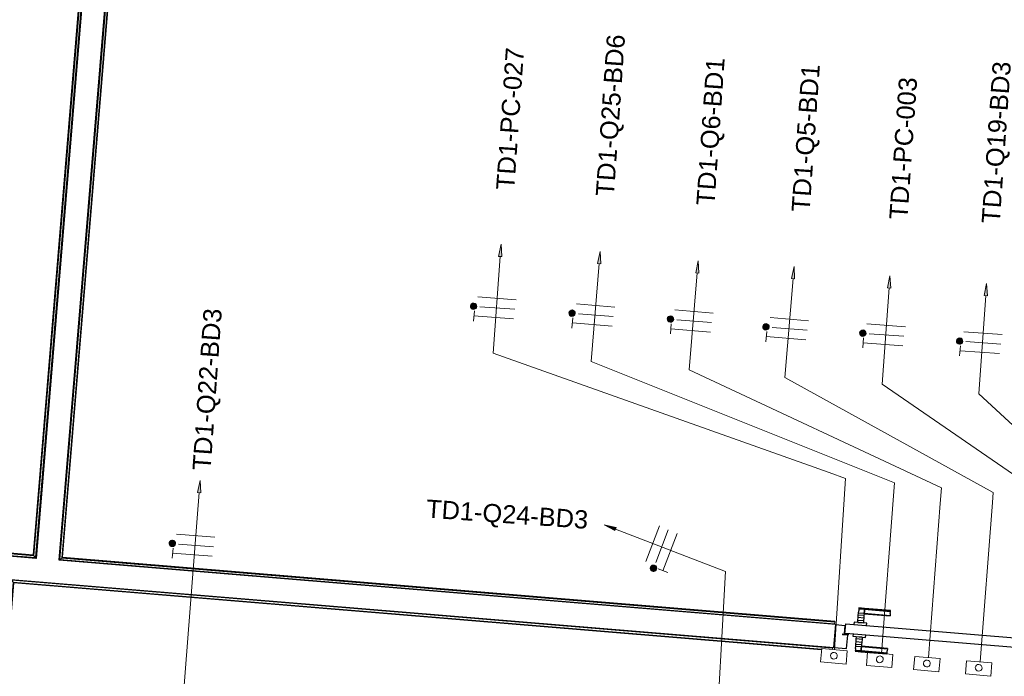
# Model space of a CAD drawing. Header units: millimetres. Extents: x -2845 to 74565, y -36590 to 13748.
# Tile 18 of 49: x 38311 to 42372, y -19681 to -16971. Entities that reach past the tile are written whole.
import ezdxf

# ---------------------------------------------------------------- set-up
doc = ezdxf.new("R2010")
doc.units = ezdxf.units.MM
for name, color, linetype, lineweight in [('A-DETL-GENF', 7, 'Continuous', 18), ('A-DOOR', 7, 'Continuous', 25), ('A-FLOR', 7, 'Continuous', 25), ('A-FLOR-HRAL', 7, 'Continuous', 18), ('A-WALL', 7, 'Continuous', 25), ('CABLE', 7, 'Continuous', 30), ('CABLES', 7, 'Continuous', 18), ('INSTAL ELECTRIQUE', 7, 'Continuous', 18), ('Q-SPCQ', 7, 'Continuous', 18)]:
    doc.layers.add(name, color=color, linetype=linetype, lineweight=lineweight)
doc.styles.add('Arial_3', font='arial.ttf', dxfattribs={"height": 75})

# ---------------------------------------------------------------- blocks, each defined once
blk = doc.blocks.new('PRT_SIMPLE_HUI_58x68x48 - PRT_BOIS_1V_930x2040x40-552385-2021_015_1111_DCE_1_50_N0 FINI_CFO_DIS')
at = {"layer": 'A-DETL-GENF', "lineweight": 25}
h = blk.add_hatch(color=256, dxfattribs=at)
h.paths.add_polyline_path([(-483.8, 9.7), (-483.8, 12.8), (-496.2, 14.5), (-500.5, 14.1), (-500.4, 13.2), (-495.9, 13.2), (-485.1, 11.7), (-484.4, 10.7)])
h.paths.add_polyline_path([(-488.5, 8), (-483.8, 9.7), (-485.1, 10.6), (-488.7, 9.3), (-505.2, 9.3), (-505.2, 10.2), (-502, 10.5), (-502, 11.5), (-508.5, 11.5), (-508.5, 8), (-488.6, 8)])
h = blk.add_hatch(color=256, dxfattribs=at)
h.paths.add_polyline_path([(413.8, 9.7), (415.1, 11.7), (426.1, 13.2), (430.5, 13.6), (430.5, 14.5), (425.9, 14.5), (413.8, 12.8), (413.8, 10.5)])
h.paths.add_polyline_path([(438.5, 8), (438.5, 11.5), (432, 11.5), (432.1, 10.2), (435.2, 10.2), (435.2, 9.3), (418.4, 9.4), (415.1, 10.6), (413.8, 9.7), (419.6, 8), (435.4, 8)])
at = {"layer": 'A-DETL-GENF'}
for p, q in [((-508.5, 11.5), (-502, 11.5)), ((-508.5, 8), (-508.5, 11.5)), ((-488.5, 8), (-508.5, 8)), ((-505.2, 10.2), (-505.2, 9.3)), ((-502, 10.2), (-505.2, 10.2)), ((-505.2, 9.3), (-488.7, 9.3)), ((-502, 11.5), (-502, 10.2)), ((-500.5, 14.5), (-496, 14.5)), ((-500.5, 13.2), (-500.5, 14.5)), ((-496.1, 13.2), (-500.5, 13.2)), ((-485.1, 11.7), (-496.1, 13.2)), ((-496, 14.5), (-483.8, 12.8)), ((-488.7, 9.3), (-485.1, 10.6)), ((-483.8, 9.7), (-488.5, 8)), ((-485.1, 10.6), (-485.1, 11.7)), ((-483.8, 12.8), (-483.8, 9.7)), ((413.8, 12.8), (426, 14.5)), ((413.8, 9.7), (413.8, 12.8)), ((418.5, 8), (413.8, 9.7)), ((426.1, 13.2), (415.1, 11.7)), ((415.1, 11.7), (415.1, 10.6)), ((415.1, 10.6), (418.7, 9.3)), ((438.5, 8), (418.5, 8)), ((418.7, 9.3), (435.2, 9.3)), ((426, 14.5), (430.5, 14.5)), ((430.5, 13.2), (426.1, 13.2)), ((430.5, 14.5), (430.5, 13.2)), ((432, 11.5), (438.5, 11.5)), ((432, 10.2), (432, 11.5)), ((435.2, 10.2), (432, 10.2)), ((435.2, 9.3), (435.2, 10.2)), ((438.5, 11.5), (438.5, 8))]:
    blk.add_line(p, q, dxfattribs=at)
at = {"layer": 'A-DOOR'}
for p, q in [((417, 54.5), (417, 977.5)), ((-427.1, 124), (-450.6, 124)), ((-450.6, 124), (-450.6, 123.5)), ((-450.6, 123.5), (-450.6, 119.4)), ((-427.1, 123.5), (-450.6, 123.5)), ((-319.6, 124), (-427.1, 124)), ((-427.1, 124), (-427.1, 123.5)), ((-427.1, 123.5), (-427.1, 124)), ((-427.1, 123.5), (-427.1, 119.4)), ((-319.6, 123.5), (-427.1, 123.5)), ((-427.1, 119.4), (-427.1, 123.5)), ((-319.6, 123.5), (-319.6, 124)), ((-319.6, 119.4), (-319.6, 123.5)), ((-450.6, 119.4), (-450.6, 112.3)), ((-427.1, 119.4), (-450.6, 119.4)), ((-450.6, 103), (-450.6, 112.3)), ((-450.6, 94.6), (-450.6, 103)), ((-427.1, 103), (-450.6, 103)), ((-450.6, 84.2), (-450.6, 94.6)), ((-427.1, 94.6), (-450.6, 94.6)), ((-450.6, 73.4), (-450.6, 84.2)), ((-427.1, 84.2), (-450.6, 84.2)), ((-427.1, 119.4), (-427.1, 112.3)), ((-319.6, 119.4), (-427.1, 119.4)), ((-427.1, 112.3), (-427.1, 119.4)), ((-427.1, 103), (-427.1, 112.3)), ((-427.1, 112.3), (-427.1, 103)), ((-427.1, 101.8), (-427.1, 103)), ((-319.6, 103), (-427.1, 103)), ((-427.1, 103), (-427.1, 94.6)), ((-427.1, 101.8), (-319.6, 101.8)), ((-427.1, 94.6), (-427.1, 84.2)), ((-427.1, 84.2), (-427.1, 73.4)), ((-319.6, 112.3), (-319.6, 119.4)), ((-319.6, 112.3), (-319.6, 103)), ((-319.6, 103), (-319.6, 101.8)), ((-499.5, 54.5), (430.5, 54.5)), ((-499.5, 14.5), (-499.5, 54.5)), ((-465.6, 63.5), (-465.6, 54.5)), ((-413.4, 63.5), (-465.6, 63.5)), ((-450.6, 65), (-450.6, 73.4)), ((-450.6, 73.4), (-427.1, 73.4)), ((-450.6, 65), (-450.6, 64)), ((-450.6, 64), (-427.1, 64)), ((-427.1, 73.4), (-427.1, 65)), ((-427.1, 64), (-427.1, 65)), ((-413.4, 54.5), (-413.4, 63.5)), ((430.5, 54.5), (430.5, 14.5)), ((426, 14.5), (-496, 14.5)), ((-465.6, 14.5), (-465.6, 5.5)), ((-465.6, 5.5), (-413.4, 5.5)), ((-427.1, 5), (-450.6, 5)), ((-450.6, 5), (-450.6, 4)), ((-450.6, -4.4), (-450.6, 4)), ((-427.1, 4), (-427.1, 5)), ((-427.1, 4), (-427.1, -4.4)), ((-413.4, 5.5), (-413.4, 14.5)), ((-450.6, -15.2), (-450.6, -4.4)), ((-427.1, -4.4), (-450.6, -4.4)), ((-450.6, -25.6), (-450.6, -15.2)), ((-450.6, -15.2), (-427.1, -15.2)), ((-450.6, -34), (-450.6, -25.6)), ((-450.6, -25.6), (-427.1, -25.6)), ((-450.6, -43.3), (-450.6, -34)), ((-450.6, -34), (-427.1, -34)), ((-427.1, -4.4), (-427.1, -15.2)), ((-427.1, -15.2), (-427.1, -25.6)), ((-427.1, -25.6), (-427.1, -34)), ((-427.1, -34), (-427.1, -32.8)), ((-319.6, -32.8), (-427.1, -32.8)), ((-427.1, -43.3), (-427.1, -34)), ((-427.1, -34), (-319.6, -34)), ((-427.1, -34), (-427.1, -43.3)), ((-319.6, -32.8), (-319.6, -34)), ((-319.6, -34), (-319.6, -43.3)), ((-450.6, -43.3), (-450.6, -50.4)), ((-450.6, -50.4), (-450.6, -54.5)), ((-450.6, -50.4), (-427.1, -50.4)), ((-450.6, -54.5), (-450.6, -55)), ((-450.6, -54.5), (-427.1, -54.5)), ((-450.6, -55), (-427.1, -55)), ((-427.1, -43.3), (-427.1, -50.4)), ((-427.1, -50.4), (-427.1, -43.3)), ((-427.1, -50.4), (-427.1, -54.5)), ((-427.1, -50.4), (-319.6, -50.4)), ((-427.1, -54.5), (-427.1, -50.4)), ((-427.1, -54.5), (-427.1, -55)), ((-427.1, -54.5), (-319.6, -54.5)), ((-427.1, -55), (-427.1, -54.5)), ((-427.1, -55), (-319.6, -55)), ((-319.6, -50.4), (-319.6, -43.3)), ((-319.6, -54.5), (-319.6, -50.4)), ((-319.6, -55), (-319.6, -54.5))]:
    blk.add_line(p, q, dxfattribs=at)
for radius, start, end in [(9.12, 155.8208, 180), (9.12, 180, 204.1792), (7.5, 360, 180), (7.5, 153.2064, 180), (7.5, 180, 360), (7.5, 195, 225), (7.5, 120, 150), (9.12, 111.9887, 120), (9.12, 240, 248.0113), (7.5, 240, 270), (7.5, 0, 90), (7.5, 273.741, 300), (9.12, 291.9887, 300), (7.5, 330, 0), (9.12, 338.2505, 0)]:
    blk.add_arc((429, 65.5), radius, start, end, dxfattribs=at)
at = {"layer": 'Q-SPCQ'}
for p, q in [((430.5, 54.5), (403.5, 54.5)), ((430.5, 40.5), (430.5, 54.5))]:
    blk.add_line(p, q, dxfattribs=at)
blk = doc.blocks.new('Garde-corps - Garde-corps-505471-2021_015_1111_DCE_1_50_N0 FINI_CFO_DIS')
at = {"layer": 'A-FLOR-HRAL'}
for p, q in [((-14410.7, -14446.4), (-14803.3, -19179.3)), ((-14409, -14444.9), (-14801.8, -19181.1)), ((-14407.1, -14443.2), (-14800.2, -19182.9)), ((-14399.4, -14436.5), (-14793.7, -19190.6)), ((-14803.3, -19179.3), (-14993.5, -19163.5)), ((-14801.8, -19181.1), (-14992, -19165.3)), ((-14800.2, -19182.9), (-14990.4, -19167.2)), ((-14793.7, -19190.6), (-14938.1, -19178.6)), ((-14800.2, -19182.9), (-14793.7, -19190.6))]:
    blk.add_line(p, q, dxfattribs=at)
for points, knots in [([(-14803.3, -19179.3), (-14803.3, -19179.3), (-14803.3, -19179.3), (-14803.2, -19179.4), (-14803, -19179.6), (-14802.9, -19179.8), (-14802.7, -19179.9), (-14802.6, -19180.1), (-14802.5, -19180.2), (-14802.4, -19180.4), (-14802.3, -19180.5), (-14802.2, -19180.6), (-14802.1, -19180.7), (-14801.9, -19180.9), (-14801.8, -19181), (-14801.8, -19181.1)], [0.1, 0.1, 0.1, 0.1, 0.2, 0.3, 0.4, 0.475, 0.55, 0.6, 0.65, 0.7, 0.75, 0.8, 0.85, 0.9, 1, 1, 1, 1]), ([(-14793.7, -19190.6), (-14793.7, -19190.6), (-14793.6, -19190.7), (-14793.5, -19190.9), (-14793.3, -19191), (-14793.2, -19191.2), (-14793, -19191.4), (-14792.8, -19191.6), (-14792.6, -19191.9), (-14792.4, -19192.2), (-14792.2, -19192.4), (-14791.9, -19192.7), (-14791.5, -19193.2), (-14791.2, -19193.6), (-14790.9, -19193.9)], [0, 0, 0, 0, 0.166667, 0.25, 0.333333, 0.416667, 0.458333, 0.5, 0.583333, 0.666667, 0.708333, 0.75, 0.833333, 1, 1, 1, 1])]:
    blk.add_open_spline(points, degree=3, knots=knots, dxfattribs=at)
blk = doc.blocks.new('Garde-corps - Garde-corps-505703-2021_015_1111_DCE_1_50_N0 FINI_CFO_DIS')
at = {"layer": 'A-FLOR-HRAL'}
for p, q in [((-14693, -19199), (-14298.4, -14441.6)), ((-14685.3, -19192.5), (-14291.9, -14449.1)), ((-14683.5, -19190.9), (-14290.3, -14450.9)), ((-14681.7, -19189.4), (-14288.8, -14452.6)), ((-14685.3, -19192.5), (-14693, -19199)), ((-11497, -19464.1), (-14693, -19199)), ((-11496.4, -19457), (-14685.3, -19192.5)), ((-11496.3, -19455.2), (-14683.5, -19190.9)), ((-11496.1, -19453.6), (-14681.7, -19189.4)), ((-11496.3, -19455.2), (-11496.1, -19453.6)), ((-11497.2, -19467), (-11497, -19464.1)), ((-11496.4, -19457), (-11497, -19464.1)), ((-11496.3, -19455.2), (-11496.4, -19457))]:
    blk.add_line(p, q, dxfattribs=at)
for points, knots in [([(-14693, -19199), (-14693, -19199), (-14693.1, -19199), (-14693.3, -19199.2), (-14693.5, -19199.3), (-14693.7, -19199.5), (-14693.8, -19199.7), (-14694, -19199.8), (-14694.3, -19200), (-14694.6, -19200.3), (-14694.8, -19200.5), (-14695.1, -19200.7), (-14695.6, -19201.1), (-14696, -19201.5), (-14696.3, -19201.7)], [0, 0, 0, 0, 0.166667, 0.25, 0.333333, 0.416667, 0.458333, 0.5, 0.583333, 0.666667, 0.708333, 0.75, 0.833333, 1, 1, 1, 1]), ([(-14681.7, -19189.4), (-14681.7, -19189.4), (-14681.7, -19189.4), (-14681.8, -19189.5), (-14682, -19189.6), (-14682.2, -19189.8), (-14682.3, -19189.9), (-14682.5, -19190.1), (-14682.6, -19190.2), (-14682.8, -19190.3), (-14682.9, -19190.4), (-14683, -19190.5), (-14683.1, -19190.6), (-14683.3, -19190.7), (-14683.4, -19190.8), (-14683.5, -19190.9)], [0.1, 0.1, 0.1, 0.1, 0.2, 0.3, 0.4, 0.475, 0.55, 0.6, 0.65, 0.7, 0.75, 0.8, 0.85, 0.9, 1, 1, 1, 1])]:
    blk.add_open_spline(points, degree=3, knots=knots, dxfattribs=at)
blk = doc.blocks.new('Garde-corps - Garde-corps-507164-2021_015_1111_DCE_1_50_N0 FINI_CFO_DIS')
at = {"layer": 'A-FLOR-HRAL'}
for p, q in [((-14903.8, -19430.4), (-14891.6, -19283.8)), ((-14896.7, -19430.9), (-14885.1, -19291.5)), ((-14891.6, -19283.8), (-11505.3, -19564.7)), ((-14885.1, -19291.5), (-14891.6, -19283.8)), ((-14885.1, -19291.5), (-11550.3, -19568.1)), ((-14894.9, -19431.1), (-14883.5, -19293.4)), ((-14893.3, -19431.2), (-14882, -19295.2)), ((-14883.5, -19293.4), (-11550.4, -19569.9)), ((-14882, -19295.2), (-11550.5, -19571.5)), ((-14906.8, -19430.1), (-14903.8, -19430.4)), ((-14896.7, -19430.9), (-14903.8, -19430.4)), ((-14894.9, -19431.1), (-14896.7, -19430.9)), ((-14894.9, -19431.1), (-14893.3, -19431.2)), ((-11505.3, -19564.7), (-11505.8, -19570.2)), ((-11505.3, -19564.7), (-11505.1, -19561.7))]:
    blk.add_line(p, q, dxfattribs=at)
for points, knots in [([(-14891.6, -19283.8), (-14891.6, -19283.8), (-14891.7, -19283.8), (-14891.8, -19283.6), (-14892, -19283.4), (-14892.2, -19283.2), (-14892.3, -19283), (-14892.5, -19282.9), (-14892.7, -19282.6), (-14892.9, -19282.3), (-14893.2, -19282), (-14893.4, -19281.8), (-14893.8, -19281.3), (-14894.1, -19280.9), (-14894.4, -19280.6)], [0, 0, 0, 0, 0.166667, 0.25, 0.333333, 0.416667, 0.458333, 0.5, 0.583333, 0.666667, 0.708333, 0.75, 0.833333, 1, 1, 1, 1]), ([(-14882, -19295.2), (-14882, -19295.2), (-14882.1, -19295.2), (-14882.2, -19295), (-14882.3, -19294.9), (-14882.4, -19294.7), (-14882.6, -19294.5), (-14882.7, -19294.4), (-14882.8, -19294.2), (-14882.9, -19294.1), (-14883, -19294), (-14883.2, -19293.9), (-14883.3, -19293.7), (-14883.4, -19293.6), (-14883.5, -19293.5), (-14883.5, -19293.4)], [0.1, 0.1, 0.1, 0.1, 0.2, 0.3, 0.4, 0.475, 0.55, 0.6, 0.65, 0.7, 0.75, 0.8, 0.85, 0.9, 1, 1, 1, 1])]:
    blk.add_open_spline(points, degree=3, knots=knots, dxfattribs=at)
blk = doc.blocks.new('B02_ARC_rvt-1-2021_015_1111_DCE_1_50_N0 FINI_CFO_DIS')
at = {"layer": 'A-FLOR'}
for p, q in [((-11492.6, -19467.4), (-11454.4, -19470.6)), ((-11454.4, -19470.6), (-11457.1, -19503.5)), ((-11457.1, -19503.5), (-11455.6, -19503.6)), ((-11447.3, -19566.5), (-11442.7, -19510.7)), ((-11442.6, -19509.3), (-11442.4, -19507.3)), ((-11442.3, -19506), (-11442.2, -19504.7)), ((-11500.5, -19562.1), (-11447.3, -19566.5))]:
    blk.add_line(p, q, dxfattribs=at)
at = {"layer": 'A-WALL'}
for p, q in [((-14396.1, -14433.6), (-14790.9, -19193.9)), ((-14696.3, -19201.7), (-14301.2, -14438.5)), ((-14790.9, -19193.9), (-14981.2, -19178.1)), ((-11492.6, -19467.4), (-14696.3, -19201.7)), ((-14894.4, -19280.6), (-11500.5, -19562.1)), ((-11500.5, -19562.1), (-11492.6, -19467.4))]:
    blk.add_line(p, q, dxfattribs=at)
at = {"layer": 'A-DOOR', "lineweight": 18, "rotation": 355.258613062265}
blk.add_blockref('PRT_SIMPLE_HUI_58x68x48 - PRT_BOIS_1V_930x2040x40-552385-2021_015_1111_DCE_1_50_N0 FINI_CFO_DIS', (-10958, -19559.4), dxfattribs=at)
at = {"layer": 'A-FLOR-HRAL', "lineweight": 18}
for name in ['Garde-corps - Garde-corps-505471-2021_015_1111_DCE_1_50_N0 FINI_CFO_DIS', 'Garde-corps - Garde-corps-505703-2021_015_1111_DCE_1_50_N0 FINI_CFO_DIS', 'Garde-corps - Garde-corps-507164-2021_015_1111_DCE_1_50_N0 FINI_CFO_DIS']:
    blk.add_blockref(name, (0, 0), dxfattribs=at)
blk = doc.blocks.new('602_BOITE DE DERIVATION - 105X105X50 GENERIQUE-7162869-2021_015_1111_DCE_1_50_N0 FINI_CFO_DIS')
at = {"layer": 'INSTAL ELECTRIQUE'}
for p, q in [((-10957.5, -19670.9), (-10952.9, -19616.1)), ((-10952.9, -19616.1), (-10848.3, -19624.7)), ((-10848.3, -19624.7), (-10852.8, -19679.5)), ((-10852.8, -19679.5), (-10957.5, -19670.9))]:
    blk.add_line(p, q, dxfattribs=at)
for start, end in [(175.2586, 355.2586), (355.2586, 175.2586)]:
    blk.add_arc((-10902.7, -19645.3), 14, start, end, dxfattribs=at)
blk = doc.blocks.new('602_BOITE DE DERIVATION - 105X105X50 GENERIQUE-7162875-2021_015_1111_DCE_1_50_N0 FINI_CFO_DIS')
at = {"layer": 'INSTAL ELECTRIQUE'}
for p, q in [((-11171.2, -19653.1), (-11166.6, -19598.3)), ((-11166.6, -19598.3), (-11062, -19607)), ((-11062, -19607), (-11066.5, -19661.8)), ((-11066.5, -19661.8), (-11171.2, -19653.1))]:
    blk.add_line(p, q, dxfattribs=at)
for start, end in [(355.2586, 175.2586), (175.2586, 355.2586)]:
    blk.add_arc((-11116.4, -19627.6), 14, start, end, dxfattribs=at)
blk = doc.blocks.new('602_BOITE DE DERIVATION - 105X105X50 GENERIQUE-7163028-2021_015_1111_DCE_1_50_N0 FINI_CFO_DIS')
at = {"layer": 'INSTAL ELECTRIQUE'}
for p, q in [((-11365.4, -19636.2), (-11360.9, -19581.4)), ((-11360.9, -19581.4), (-11256.2, -19590.1)), ((-11256.2, -19590.1), (-11260.8, -19644.9)), ((-11260.8, -19644.9), (-11365.4, -19636.2))]:
    blk.add_line(p, q, dxfattribs=at)
for start, end in [(355.2586, 175.2586), (175.2586, 355.2586)]:
    blk.add_arc((-11310.6, -19610.7), 14, start, end, dxfattribs=at)
blk = doc.blocks.new('602_BOITE DE DERIVATION - 105X105X50 GENERIQUE-7163061-2021_015_1111_DCE_1_50_N0 FINI_CFO_DIS')
at = {"layer": 'INSTAL ELECTRIQUE'}
for p, q in [((-11554.7, -19621.3), (-11550.1, -19566.5)), ((-11550.1, -19566.5), (-11445.5, -19575.2)), ((-11445.5, -19575.2), (-11450, -19630)), ((-11450, -19630), (-11554.7, -19621.3))]:
    blk.add_line(p, q, dxfattribs=at)
for start, end in [(175.2586, 355.2586), (355.2586, 175.2586)]:
    blk.add_arc((-11499.9, -19595.8), 14, start, end, dxfattribs=at)
blk = doc.blocks.new('Fil - COCHE DE FIL_PE_SYMBOLE-4085576-2021_015_1111_DCE_1_50_N0 FINI_CFO_DIS')
at = {"layer": 'CABLES', "lineweight": 9}
for p, q in [((-0.42, 1.8), (0.42, 1.8)), ((0, 1.8), (0, -1.48))]:
    blk.add_line(p, q, dxfattribs=at)
blk = doc.blocks.new('Fil - Coche de fil circulaire-323115-2021_015_1111_DCE_1_50_N0 FINI_CFO_DIS')
at = {"layer": 'CABLES', "lineweight": 9}
blk.add_hatch(color=256, dxfattribs=at).paths.add_polyline_path([(0.006, 2.156), (-0.062, 2.147), (-0.126, 2.12), (-0.181, 2.078), (-0.223, 2.023), (-0.249, 1.96), (-0.258, 1.891), (-0.249, 1.823), (-0.223, 1.759), (-0.181, 1.704), (-0.126, 1.662), (-0.062, 1.636), (0.006, 1.627), (0.075, 1.636), (0.139, 1.662), (0.193, 1.704), (0.235, 1.759), (0.262, 1.823), (0.271, 1.891), (0.262, 1.96), (0.235, 2.023), (0.193, 2.078), (0.139, 2.12), (0.075, 2.147)])
blk.add_line((0, 1.371), (0, -1.507), dxfattribs=at)
for start, end in [(360, 180), (180, 360)]:
    blk.add_arc((0.006, 1.891), 0.265, start, end, dxfattribs=at)
blk = doc.blocks.new('Fil - Coche de fil long-323512-2021_015_1111_DCE_1_50_N0 FINI_CFO_DIS')
at = {"layer": 'CABLES', "lineweight": 9}
blk.add_line((0, 1.605), (0, -1.57), dxfattribs=at)
blk = doc.blocks.new('B02_ELE_rvt-1-2021_015_1111_DCE_1_50_N0 FINI_CFO_DIS')
at = {"layer": 'CABLES'}
for points in [[(-12869.7, -17948.3), (-12872.7, -17897.5), (-12883, -17947.3)], [(-12461.5, -17978), (-12463.9, -17927.2), (-12474.7, -17976.9)], [(-12056.8, -18016.9), (-12059.3, -17966.1), (-12070, -18015.8)], [(-11662.1, -18039.7), (-11664.5, -17988.9), (-11675.3, -18038.6)], [(-11265.6, -18078.5), (-11268.6, -18027.7), (-11278.9, -18077.5)], [(-10866.9, -18110.1), (-10869.9, -18059.3), (-10880.1, -18109.2)], [(-14111.2, -18922.8), (-14113.9, -18872), (-14124.4, -18921.8)], [(-12403, -19079.5), (-12398.2, -19067.1), (-12447.7, -19055.2)]]:
    blk.add_hatch(color=256, dxfattribs=at).paths.add_polyline_path(points)
for p, q in [((-12872.7, -17897.5), (-12883, -17947.3)), ((-12872.7, -17897.5), (-12883, -17947.3)), ((-12869.7, -17948.3), (-12872.7, -17897.5)), ((-12869.7, -17948.3), (-12872.7, -17897.5)), ((-12883, -17947.3), (-12869.7, -17948.3)), ((-12883, -17947.3), (-12869.7, -17948.3)), ((-12463.9, -17927.2), (-12474.7, -17976.9)), ((-12463.9, -17927.2), (-12474.7, -17976.9)), ((-12461.5, -17978), (-12463.9, -17927.2)), ((-12461.5, -17978), (-12463.9, -17927.2)), ((-12474.7, -17976.9), (-12461.5, -17978)), ((-12474.7, -17976.9), (-12461.5, -17978)), ((-12059.3, -17966.1), (-12070, -18015.8)), ((-12059.3, -17966.1), (-12070, -18015.8)), ((-12056.8, -18016.9), (-12059.3, -17966.1)), ((-12056.8, -18016.9), (-12059.3, -17966.1)), ((-11664.5, -17988.9), (-11675.3, -18038.6)), ((-11664.5, -17988.9), (-11675.3, -18038.6)), ((-11662.1, -18039.7), (-11664.5, -17988.9)), ((-11662.1, -18039.7), (-11664.5, -17988.9)), ((-12070, -18015.8), (-12056.8, -18016.9)), ((-12070, -18015.8), (-12056.8, -18016.9)), ((-11268.6, -18027.7), (-11278.9, -18077.5)), ((-11268.6, -18027.7), (-11278.9, -18077.5)), ((-11265.6, -18078.5), (-11268.6, -18027.7)), ((-11265.6, -18078.5), (-11268.6, -18027.7)), ((-11675.3, -18038.6), (-11662.1, -18039.7)), ((-11675.3, -18038.6), (-11662.1, -18039.7)), ((-10869.9, -18059.3), (-10880.1, -18109.2)), ((-10869.9, -18059.3), (-10880.1, -18109.2)), ((-10866.9, -18110.1), (-10869.9, -18059.3)), ((-10866.9, -18110.1), (-10869.9, -18059.3)), ((-11278.9, -18077.5), (-11265.6, -18078.5)), ((-11278.9, -18077.5), (-11265.6, -18078.5)), ((-10880.1, -18109.2), (-10866.9, -18110.1)), ((-10880.1, -18109.2), (-10866.9, -18110.1)), ((-14113.9, -18872), (-14124.4, -18921.8)), ((-14113.9, -18872), (-14124.4, -18921.8)), ((-14111.2, -18922.8), (-14113.9, -18872)), ((-14111.2, -18922.8), (-14113.9, -18872)), ((-14117.8, -18921.9), (-14188.5, -19830.8)), ((-14124.4, -18921.8), (-14111.2, -18922.8)), ((-14124.4, -18921.8), (-14111.2, -18922.8)), ((-12398.2, -19067.1), (-12447.7, -19055.2)), ((-12447.7, -19055.2), (-12403, -19079.5)), ((-12398.2, -19067.1), (-12447.7, -19055.2)), ((-12447.7, -19055.2), (-12403, -19079.5)), ((-12403, -19079.5), (-12398.2, -19067.1)), ((-12403, -19079.5), (-12398.2, -19067.1))]:
    blk.add_line(p, q, dxfattribs=at)
at = {"layer": 'CABLES', "flags": 128}
for points in [[(-12876.3, -17947.4), (-12905.6, -18347.4), (-11519.9, -18840.1), (-11451.9, -18864.3), (-11497.8, -19570.9)], [(-12468, -17977), (-12501.6, -18381), (-11250.2, -18882.6), (-11253.2, -18918.3), (-11304, -19586.1)], [(-12063.4, -18016), (-12096.6, -18415.9), (-11056.2, -18902.6), (-11061.7, -18968), (-11109.8, -19603)], [(-11668.6, -18038.7), (-11702.6, -18447.7), (-10842.6, -18921.3), (-10846.1, -18963), (-10896.1, -19620.8)], [(-11272.2, -18077.6), (-11301, -18474.5), (-10631.7, -18935.6), (-10634.9, -18974.3), (-10685.4, -19638.2)], [(-10873.5, -18109.2), (-10902, -18514.3), (-10424.8, -18954.8), (-10431.6, -19043.7), (-10473.4, -19655)], [(-12401, -19073.1), (-11946.6, -19247.5), (-11989.1, -20013.3)]]:
    blk.add_lwpolyline(points, dxfattribs=at)
at = {"layer": 'CABLES', "lineweight": 18, "xscale": 49.99999999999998, "yscale": 49.99999999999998, "zscale": 49.99999999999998}
for name, p, rotation in [('Fil - Coche de fil circulaire-323115-2021_015_1111_DCE_1_50_N0 FINI_CFO_DIS', (-12891.9, -18160.3), 85.81915467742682), ('Fil - Coche de fil long-323512-2021_015_1111_DCE_1_50_N0 FINI_CFO_DIS', (-12889, -18120.7), 85.81915467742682), ('Fil - Coche de fil long-323512-2021_015_1111_DCE_1_50_N0 FINI_CFO_DIS', (-12482.4, -18150.5), 85.25861306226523), ('Fil - COCHE DE FIL_PE_SYMBOLE-4085576-2021_015_1111_DCE_1_50_N0 FINI_CFO_DIS', (-12894.8, -18199.8), 85.81915467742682), ('Fil - Coche de fil circulaire-323115-2021_015_1111_DCE_1_50_N0 FINI_CFO_DIS', (-12485.7, -18190), 85.25861306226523), ('Fil - Coche de fil circulaire-323115-2021_015_1111_DCE_1_50_N0 FINI_CFO_DIS', (-12079.9, -18214.4), 85.25861306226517), ('Fil - Coche de fil long-323512-2021_015_1111_DCE_1_50_N0 FINI_CFO_DIS', (-12076.6, -18174.9), 85.25861306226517), ('Fil - COCHE DE FIL_PE_SYMBOLE-4085576-2021_015_1111_DCE_1_50_N0 FINI_CFO_DIS', (-12489, -18229.6), 85.25861306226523), ('Fil - COCHE DE FIL_PE_SYMBOLE-4085576-2021_015_1111_DCE_1_50_N0 FINI_CFO_DIS', (-12083.1, -18254), 85.25861306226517), ('Fil - Coche de fil circulaire-323115-2021_015_1111_DCE_1_50_N0 FINI_CFO_DIS', (-11685.9, -18246.4), 85.2586130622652), ('Fil - Coche de fil long-323512-2021_015_1111_DCE_1_50_N0 FINI_CFO_DIS', (-11682.6, -18206.9), 85.2586130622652), ('Fil - Coche de fil long-323512-2021_015_1111_DCE_1_50_N0 FINI_CFO_DIS', (-11283.4, -18231.9), 85.85270468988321), ('Fil - COCHE DE FIL_PE_SYMBOLE-4085576-2021_015_1111_DCE_1_50_N0 FINI_CFO_DIS', (-11689.1, -18286), 85.2586130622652), ('Fil - Coche de fil circulaire-323115-2021_015_1111_DCE_1_50_N0 FINI_CFO_DIS', (-11286.3, -18271.5), 85.85270468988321), ('Fil - Coche de fil long-323512-2021_015_1111_DCE_1_50_N0 FINI_CFO_DIS', (-10884.4, -18264.5), 85.97463527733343), ('Fil - COCHE DE FIL_PE_SYMBOLE-4085576-2021_015_1111_DCE_1_50_N0 FINI_CFO_DIS', (-11289.1, -18311.1), 85.85270468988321), ('Fil - Coche de fil circulaire-323115-2021_015_1111_DCE_1_50_N0 FINI_CFO_DIS', (-10887.2, -18304.1), 85.97463527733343), ('Fil - COCHE DE FIL_PE_SYMBOLE-4085576-2021_015_1111_DCE_1_50_N0 FINI_CFO_DIS', (-10890, -18343.7), 85.97463527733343), ('Fil - Coche de fil long-323512-2021_015_1111_DCE_1_50_N0 FINI_CFO_DIS', (-12247.1, -19132.2), 159.0072441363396), ('Fil - Coche de fil circulaire-323115-2021_015_1111_DCE_1_50_N0 FINI_CFO_DIS', (-12210.1, -19146.4), 159.0072441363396), ('Fil - COCHE DE FIL_PE_SYMBOLE-4085576-2021_015_1111_DCE_1_50_N0 FINI_CFO_DIS', (-12173, -19160.6), 159.0072441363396), ('Fil - Coche de fil circulaire-323115-2021_015_1111_DCE_1_50_N0 FINI_CFO_DIS', (-14134.7, -19139.9), 85.55211536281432), ('Fil - Coche de fil long-323512-2021_015_1111_DCE_1_50_N0 FINI_CFO_DIS', (-14131.6, -19100.3), 85.55211536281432), ('Fil - COCHE DE FIL_PE_SYMBOLE-4085576-2021_015_1111_DCE_1_50_N0 FINI_CFO_DIS', (-14137.8, -19179.5), 85.55211536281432)]:
    blk.add_blockref(name, p, dxfattribs=dict(at, rotation=rotation))
at = {"layer": 'INSTAL ELECTRIQUE', "lineweight": 18}
for name in ['602_BOITE DE DERIVATION - 105X105X50 GENERIQUE-7163061-2021_015_1111_DCE_1_50_N0 FINI_CFO_DIS', '602_BOITE DE DERIVATION - 105X105X50 GENERIQUE-7163028-2021_015_1111_DCE_1_50_N0 FINI_CFO_DIS', '602_BOITE DE DERIVATION - 105X105X50 GENERIQUE-7162875-2021_015_1111_DCE_1_50_N0 FINI_CFO_DIS', '602_BOITE DE DERIVATION - 105X105X50 GENERIQUE-7162869-2021_015_1111_DCE_1_50_N0 FINI_CFO_DIS']:
    blk.add_blockref(name, (0, 0), dxfattribs=at)
at = {"layer": 'CABLE', "lineweight": 9, "char_height": 75, "attachment_point": 1, "style": 'Arial_3'}
for s, insert, width, rotation in [('TD1-Q25-BD6', (-12482.6, -17696.6), 821.73, 86), ('TD1-PC-027', (-12893.6, -17670.2), 721.519, 86), ('TD1-Q6-BD1', (-12067.7, -17734.1), 749.578, 86), ('TD1-Q19-BD3', (-10890.9, -17808.4), 821.73, 86), ('TD1-Q5-BD1', (-11675, -17760.9), 749.578, 86), ('TD1-PC-003', (-11271.9, -17792), 721.519, 86), ('TD1-Q22-BD3', (-14146, -18827.8), 821.73, 86), ('TD1-Q24-BD3', (-13179, -18950.6), 821.73, 356)]:
    blk.add_mtext(s, dxfattribs=dict(at, insert=insert, width=width, rotation=rotation))

msp = doc.modelspace()

# ---------------------------------------------------------------- block references
at = {"lineweight": 5}
msp.add_blockref('B02_ARC_rvt-1-2021_015_1111_DCE_1_50_N0 FINI_CFO_DIS', (53169.3, 0), dxfattribs=at)

# ---------------------------------------------------------------- next in the draw order: block references
msp.add_blockref('B02_ELE_rvt-1-2021_015_1111_DCE_1_50_N0 FINI_CFO_DIS', (53169.3, 0), dxfattribs=at)

doc.saveas('drawing.dxf')
